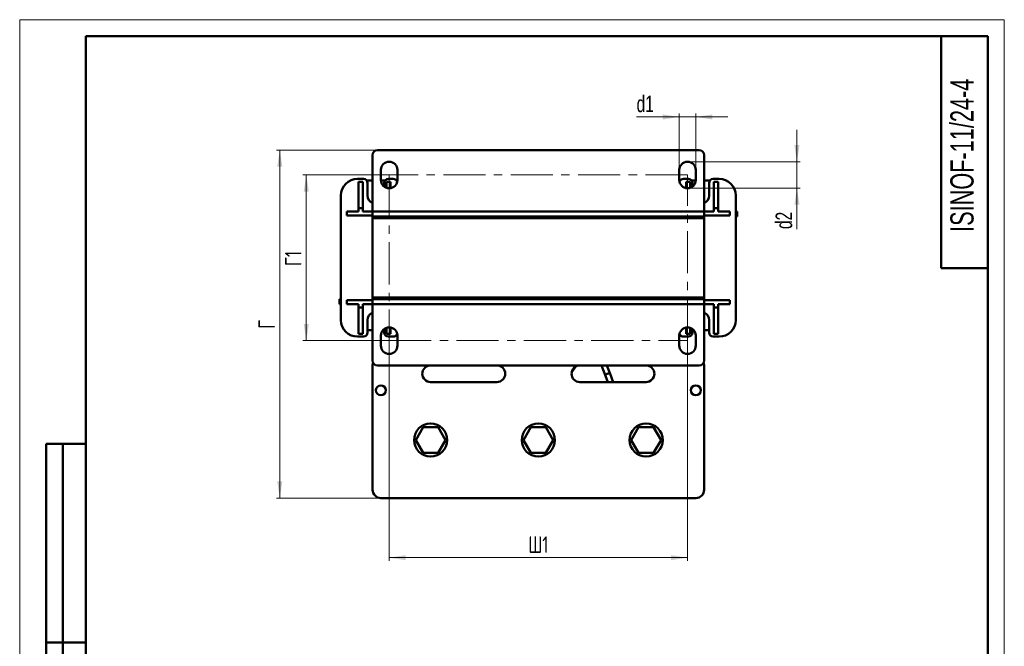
# Model space of a CAD drawing. Header units: millimetres. Extents: x 0 to 594, y 0 to 840.
# Tile 2 of 2: x 0 to 594, y 462 to 840. Entities that reach past the tile are written whole.
import ezdxf

# ---------------------------------------------------------------- set-up
doc = ezdxf.new("R2010")
doc.units = ezdxf.units.MM
doc.header["$LTSCALE"] = 2
doc.linetypes.add('CENTERX2', pattern=[20.32, 12.7, -2.54, 2.54, -2.54])
doc.layers.add('ОСЕВЫЕ', color=7, linetype='Continuous')
doc.styles.add('SLDTEXTSTYLE0', font='TXT', dxfattribs={"width": 0.7})
doc.styles.add('SLDTEXTSTYLE1', font='TXT', dxfattribs={"width": 0.7, "bigfont": 'bigfont'})
doc.dimstyles.new('SLDDIMSTYLE0', dxfattribs={"dimtxt": 10, "dimasz": 10, "dimexe": 0, "dimexo": 0.0625, "dimgap": 2.5, "dimtad": 2, "dimdec": 1, "dimrnd": 1e-09, "dimzin": 12, "dimdsep": 46, "dimtxsty": 'SLDTEXTSTYLE0', "dimsah": 1, "dimcen": 0.09, "dimadec": 0, "dimazin": 3, "dimtfac": 1, "dimtdec": 3, "dimtofl": 0, "dimtmove": 0, "dimatfit": 3, "dimfxl": 1, "dimfrac": 2, "dimtolj": 1, "dimtzin": 12, "dimarcsym": 0})
doc.dimstyles.new('SLDDIMSTYLE1', dxfattribs={"dimtxt": 10, "dimasz": 10, "dimexe": 0, "dimexo": 0.0625, "dimgap": 2.5, "dimtad": 2, "dimdec": 1, "dimrnd": 1e-09, "dimzin": 12, "dimdsep": 46, "dimtxsty": 'SLDTEXTSTYLE0', "dimsah": 1, "dimcen": 0.09, "dimadec": 0, "dimazin": 3, "dimtfac": 1, "dimtdec": 3, "dimtmove": 0, "dimatfit": 0, "dimfxl": 1, "dimfrac": 2, "dimtolj": 1, "dimtzin": 12, "dimarcsym": 0})

# ---------------------------------------------------------------- blocks, each defined once
blk = doc.blocks.new('_D_2')
at = {"color": 7, "linetype": 'Continuous', "lineweight": 0}
for p, q in [((222.9, 646.27), (222.9, 513.29)), ((402.9, 646.27), (402.9, 513.29)), ((222.9, 515.29), (402.9, 515.29))]:
    blk.add_line(p, q, dxfattribs=at)
at = {"color": 7, "linetype": 'Continuous', "lineweight": 18}
for points in [[(222.9, 515.29), (232.9, 513.75), (232.9, 516.83)], [(402.9, 515.29), (392.9, 516.83), (392.9, 513.75)]]:
    blk.add_solid(points, dxfattribs=at)
at = {"color": 7, "linetype": 'Continuous', "lineweight": 18, "insert": (306.86, 528.18), "char_height": 10, "attachment_point": 1, "style": 'SLDTEXTSTYLE1'}
blk.add_mtext('Ш1', dxfattribs=at)
blk = doc.blocks.new('_D_3')
at = {"color": 7, "linetype": 'Continuous', "lineweight": 0}
for p, q in [((222.88, 746.29), (170.9, 746.29)), ((172.9, 746.29), (172.9, 646.29)), ((222.88, 646.29), (170.9, 646.29))]:
    blk.add_line(p, q, dxfattribs=at)
at = {"color": 7, "linetype": 'Continuous', "lineweight": 18}
for points in [[(172.9, 746.29), (171.36, 736.29), (174.44, 736.29)], [(172.9, 646.29), (174.44, 656.29), (171.36, 656.29)]]:
    blk.add_solid(points, dxfattribs=at)
at = {"color": 7, "linetype": 'Continuous', "lineweight": 18, "insert": (160.01, 691.32), "char_height": 10, "attachment_point": 1, "rotation": 90, "style": 'SLDTEXTSTYLE1'}
blk.add_mtext('Г1', dxfattribs=at)
blk = doc.blocks.new('_D_4')
at = {"color": 7, "linetype": 'Continuous', "lineweight": 0}
for p, q in [((215.88, 761.29), (154.9, 761.29)), ((156.9, 551.29), (156.9, 761.29)), ((217.88, 551.29), (154.9, 551.29))]:
    blk.add_line(p, q, dxfattribs=at)
at = {"color": 7, "linetype": 'Continuous', "lineweight": 18}
for points in [[(156.9, 761.29), (155.36, 751.29), (158.44, 751.29)], [(156.9, 551.29), (158.44, 561.29), (155.36, 561.29)]]:
    blk.add_solid(points, dxfattribs=at)
at = {"color": 7, "linetype": 'Continuous', "lineweight": 18, "insert": (144.01, 653.45), "char_height": 10, "attachment_point": 1, "rotation": 90, "style": 'SLDTEXTSTYLE1'}
blk.add_mtext('Г', dxfattribs=at)
blk = doc.blocks.new('_D_5')
at = {"color": 7, "linetype": 'Continuous', "lineweight": 0}
for p, q in [((397.9, 781.29), (372.17, 781.29)), ((397.9, 749.31), (397.9, 783.29)), ((397.9, 781.29), (407.9, 781.29)), ((407.9, 749.31), (407.9, 783.29)), ((407.9, 781.29), (427.13, 781.29))]:
    blk.add_line(p, q, dxfattribs=at)
at = {"color": 7, "linetype": 'Continuous', "lineweight": 18}
for points in [[(397.9, 781.29), (387.9, 782.83), (387.9, 779.75)], [(407.9, 781.29), (417.9, 779.75), (417.9, 782.83)]]:
    blk.add_solid(points, dxfattribs=at)
at = {"color": 7, "linetype": 'Continuous', "lineweight": 18, "insert": (372.17, 794.18), "char_height": 10, "attachment_point": 1, "style": 'SLDTEXTSTYLE0'}
blk.add_mtext('d1', dxfattribs=at)
blk = doc.blocks.new('_D_6')
at = {"color": 7, "linetype": 'Continuous', "lineweight": 0}
for p, q in [((468.9, 754.29), (468.9, 773.52)), ((402.92, 754.29), (470.9, 754.29)), ((468.9, 754.29), (468.9, 738.29)), ((402.92, 738.29), (470.9, 738.29)), ((468.9, 738.29), (468.9, 713.63))]:
    blk.add_line(p, q, dxfattribs=at)
at = {"color": 7, "linetype": 'Continuous', "lineweight": 18}
for points in [[(468.9, 754.29), (470.44, 764.29), (467.36, 764.29)], [(468.9, 738.29), (467.36, 728.29), (470.44, 728.29)]]:
    blk.add_solid(points, dxfattribs=at)
at = {"color": 7, "linetype": 'Continuous', "lineweight": 18, "insert": (456.01, 713.63), "char_height": 10, "attachment_point": 1, "rotation": 90, "style": 'SLDTEXTSTYLE0'}
blk.add_mtext('d2', dxfattribs=at)

msp = doc.modelspace()

# ---------------------------------------------------------------- linework, layer by layer
at = {"color": 7, "linetype": 'Continuous', "lineweight": 50}
for p, q in [((40, 830), (40, 10)), ((584, 830), (40, 830)), ((40, 830), (40, 10)), ((556, 830), (556, 690)), ((584, 10), (584, 830)), ((409.9, 761.29), (215.9, 761.29)), ((212.9, 758.29), (212.9, 724.29)), ((412.9, 724.29), (412.9, 758.29)), ((217.9, 743.29), (217.9, 749.29)), ((227.9, 749.29), (227.9, 743.29)), ((397.9, 743.29), (397.9, 749.29)), ((407.9, 749.29), (407.9, 743.29)), ((207.4, 743.89), (203.8, 743.89)), ((209.37, 742.93), (209.75, 742.94)), ((209.75, 742.94), (212.9, 742.94)), ((217.92, 742.94), (220.44, 742.94)), ((225.4, 743.89), (222.4, 743.89)), ((227.36, 742.94), (227.89, 742.94)), ((397.92, 742.94), (398.44, 742.94)), ((403.4, 743.89), (400.4, 743.89)), ((405.36, 742.94), (407.89, 742.94)), ((412.9, 742.94), (416.05, 742.94)), ((416.05, 742.94), (416.44, 742.93)), ((422, 743.89), (418.4, 743.89)), ((204.45, 742.21), (206.95, 742.21)), ((204.45, 726.21), (204.45, 742.21)), ((206.95, 742.21), (206.95, 726.21)), ((209.9, 733.89), (209.9, 741.39)), ((219.9, 741.39), (219.9, 739.29)), ((221.25, 742.21), (223.75, 742.21)), ((221.25, 738.57), (221.25, 742.21)), ((223.75, 742.21), (223.75, 738.36)), ((402.05, 742.21), (404.55, 742.21)), ((402.05, 738.36), (402.05, 742.21)), ((404.55, 742.21), (404.55, 738.57)), ((405.9, 739.29), (405.9, 741.39)), ((415.9, 741.39), (415.9, 733.89)), ((418.85, 742.21), (421.35, 742.21)), ((418.85, 726.21), (418.85, 742.21)), ((421.35, 742.21), (421.35, 726.21)), ((193.8, 733.89), (193.8, 658.69)), ((432, 658.69), (432, 733.89)), ((193.75, 726.94), (193.8, 728.2)), ((193.75, 668.64), (193.75, 726.94)), ((204.45, 724.21), (204.45, 726.21)), ((206.95, 726.21), (204.45, 726.21)), ((206.95, 726.21), (206.95, 724.21)), ((418.85, 724.21), (418.85, 726.21)), ((421.35, 726.21), (418.85, 726.21)), ((421.35, 726.21), (421.35, 724.21)), ((432, 728.2), (432.05, 726.94)), ((432.05, 726.94), (432.05, 668.64)), ((197.4, 724.21), (204.45, 724.21)), ((197.4, 721.81), (197.4, 724.21)), ((212.9, 721.81), (197.4, 721.81)), ((206.95, 724.21), (212.9, 724.21)), ((212.9, 724.29), (212.9, 721.29)), ((212.9, 724.29), (412.9, 724.29)), ((212.9, 721.29), (412.9, 721.29)), ((212.9, 720.29), (212.9, 721.29)), ((412.9, 720.29), (212.9, 720.29)), ((212.9, 720.29), (212.9, 672.29)), ((412.9, 724.29), (412.9, 721.29)), ((412.9, 724.21), (418.85, 724.21)), ((428.4, 721.81), (412.9, 721.81)), ((412.9, 720.29), (412.9, 721.29)), ((412.9, 672.29), (412.9, 720.29)), ((421.35, 724.21), (428.4, 724.21)), ((428.4, 724.21), (428.4, 721.81)), ((432.9, 724.29), (432.05, 724.29)), ((432.9, 721.29), (432.05, 721.29)), ((432.9, 721.29), (432.9, 724.29)), ((556, 690), (584, 690)), ((193.75, 671.29), (192.9, 671.29)), ((192.9, 668.29), (192.9, 671.29)), ((212.9, 671.29), (212.9, 672.29)), ((412.9, 672.29), (212.9, 672.29)), ((412.9, 671.29), (212.9, 671.29)), ((212.9, 671.29), (212.9, 668.29)), ((412.9, 671.29), (412.9, 672.29)), ((412.9, 671.29), (412.9, 668.29)), ((192.9, 668.29), (193.76, 668.29)), ((193.8, 667.38), (193.75, 668.64)), ((197.4, 668.37), (197.4, 670.77)), ((197.4, 670.77), (212.9, 670.77)), ((204.45, 668.37), (197.4, 668.37)), ((204.45, 666.37), (204.45, 668.37)), ((204.45, 666.37), (206.95, 666.37)), ((204.45, 650.37), (204.45, 666.37)), ((212.9, 668.37), (206.95, 668.37)), ((206.95, 668.37), (206.95, 666.37)), ((206.95, 666.37), (206.95, 650.37)), ((412.9, 668.29), (212.9, 668.29)), ((212.9, 668.29), (212.9, 634.29)), ((412.9, 670.77), (428.4, 670.77)), ((418.85, 668.37), (412.9, 668.37)), ((412.9, 668.29), (412.9, 634.29)), ((418.85, 666.37), (418.85, 668.37)), ((418.85, 666.37), (421.35, 666.37)), ((418.85, 650.37), (418.85, 666.37)), ((428.4, 668.37), (421.35, 668.37)), ((421.35, 668.37), (421.35, 666.37)), ((421.35, 666.37), (421.35, 650.37)), ((428.4, 670.77), (428.4, 668.37)), ((432.05, 668.64), (432, 667.38)), ((209.9, 651.19), (209.9, 658.69)), ((221.25, 650.37), (221.25, 654.01)), ((223.75, 654.22), (223.75, 650.37)), ((402.05, 650.37), (402.05, 654.22)), ((404.55, 654.01), (404.55, 650.37)), ((415.9, 658.69), (415.9, 651.19)), ((203.8, 648.69), (207.4, 648.69)), ((206.95, 650.37), (204.45, 650.37)), ((212.9, 652.64), (209.9, 652.64)), ((217.9, 643.29), (217.9, 649.29)), ((218.97, 652.38), (219.9, 652.23)), ((219.9, 652.64), (219.19, 652.64)), ((219.9, 653.29), (219.9, 651.19)), ((223.75, 650.37), (221.25, 650.37)), ((222.4, 648.69), (225.4, 648.69)), ((227.9, 649.29), (227.9, 643.29)), ((397.9, 643.29), (397.9, 649.29)), ((400.4, 648.69), (403.4, 648.69)), ((404.55, 650.37), (402.05, 650.37)), ((405.9, 651.19), (405.9, 653.29)), ((406.61, 652.64), (405.9, 652.64)), ((405.9, 652.19), (406.86, 652.35)), ((407.9, 649.29), (407.9, 643.29)), ((415.9, 652.64), (412.9, 652.64)), ((418.4, 648.69), (422, 648.69)), ((421.35, 650.37), (418.85, 650.37)), ((212.9, 631.29), (212.9, 556.29)), ((215.9, 631.29), (409.9, 631.29)), ((333, 627.25), (335.32, 630.57)), ((350.97, 631.29), (353.33, 625.09)), ((356.13, 626.15), (354.18, 631.29)), ((412.9, 556.29), (412.9, 631.29)), ((353.33, 625.09), (354.77, 621.29)), ((357.98, 621.29), (356.13, 626.15)), ((287.9, 621.29), (247.9, 621.29)), ((377.9, 621.29), (337.9, 621.29)), ((238.9, 586.29), (243.4, 594.08)), ((243.4, 594.08), (252.4, 594.08)), ((252.4, 594.08), (256.9, 586.29)), ((303.9, 586.29), (308.4, 594.08)), ((308.4, 594.08), (317.4, 594.08)), ((317.4, 594.08), (321.9, 586.29)), ((368.9, 586.29), (373.4, 594.08)), ((373.4, 594.08), (382.4, 594.08)), ((382.4, 594.08), (386.9, 586.29)), ((16, 344), (16, 584)), ((40, 584), (16, 584)), ((16, 344), (16, 584)), ((26, 344), (26, 584)), ((26, 344), (26, 584)), ((243.4, 578.5), (238.9, 586.29)), ((256.9, 586.29), (252.4, 578.5)), ((308.4, 578.5), (303.9, 586.29)), ((321.9, 586.29), (317.4, 578.5)), ((373.4, 578.5), (368.9, 586.29)), ((386.9, 586.29), (382.4, 578.5)), ((252.4, 578.5), (243.4, 578.5)), ((317.4, 578.5), (308.4, 578.5)), ((382.4, 578.5), (373.4, 578.5)), ((217.9, 551.29), (407.9, 551.29)), ((16, 464), (40, 464)), ((40, 464), (16, 464))]:
    msp.add_line(p, q, dxfattribs=at)
at = {"color": 7, "linetype": 'CENTERX2', "lineweight": 18}
for p, q in [((402.9, 746.29), (222.9, 746.29)), ((222.9, 746.29), (222.9, 646.29)), ((402.9, 646.29), (402.9, 746.29)), ((222.9, 646.29), (402.9, 646.29))]:
    msp.add_line(p, q, dxfattribs=at)
at = {"color": 7, "linetype": 'Continuous', "lineweight": 50, "flags": 128}
for points in [[(213.2, 632.99), (213, 632.27), (212.9, 631.29)], [(412.9, 631.29), (412.81, 632.27), (412.61, 632.99)]]:
    msp.add_lwpolyline(points, dxfattribs=at)
at = {"color": 9, "linetype": 'Continuous', "lineweight": 50, "flags": 128}
for points in [[(353.33, 625.09), (353.33, 625.4), (353.55, 625.75), (353.94, 626.08), (354.46, 626.33)], [(354.46, 626.33), (355.01, 626.48), (355.53, 626.5), (355.92, 626.39), (356.13, 626.15)]]:
    msp.add_lwpolyline(points, dxfattribs=at)
at = {"color": 7, "linetype": 'Continuous', "lineweight": 50}
for centre, radius in [((217.9, 616.29), 3), ((407.9, 616.29), 3), ((247.9, 586.29), 10), ((312.9, 586.29), 10), ((377.9, 586.29), 10)]:
    msp.add_circle(centre, radius, dxfattribs=at)
for centre, radius, start, end in [((215.9, 758.29), 3, 90, 180), ((409.9, 758.29), 3, 0, 90), ((222.9, 749.29), 5, 0, 180), ((402.9, 749.29), 5, 0, 180), ((203.8, 733.89), 10, 90, 180), ((207.4, 741.39), 2.5, 0, 90), ((222.9, 743.29), 5, 180, 0), ((222.4, 741.39), 2.5, 90, 180), ((225.4, 741.39), 2.5, 18.27741, 90), ((402.9, 743.29), 5, 180, 0), ((400.4, 741.39), 2.5, 90, 161.72259), ((403.4, 741.39), 2.5, 0, 90), ((418.4, 741.39), 2.5, 90, 180), ((422, 733.89), 10, 0, 90), ((214.9, 733.89), 5, 180, 246.42182), ((410.9, 733.89), 5, 293.57818, 0), ((214.9, 658.69), 5, 113.57818, 180), ((410.9, 658.69), 5, 0, 66.42182), ((203.8, 658.69), 10, 180, 270), ((222.9, 649.29), 5, 0, 180), ((402.9, 649.29), 5, 0, 180), ((422, 658.69), 10, 270, 0), ((207.4, 651.19), 2.5, 270, 0), ((222.4, 651.19), 2.5, 180, 270), ((225.4, 651.19), 2.5, 270, 341.72567), ((400.4, 651.19), 2.5, 198.27433, 270), ((403.4, 651.19), 2.5, 270, 0), ((418.4, 651.19), 2.5, 180, 270), ((222.9, 643.29), 5, 180, 0), ((402.9, 643.29), 5, 180, 0), ((215.9, 634.29), 3, 180, 270), ((247.9, 626.29), 5, 90, 270), ((287.9, 626.29), 5, 270, 90), ((337.9, 626.29), 5, 90, 270), ((377.9, 626.29), 5, 270, 90), ((409.9, 634.29), 3, 270, 0), ((217.9, 556.29), 5, 180, 270), ((407.9, 556.29), 5, 270, 0)]:
    msp.add_arc(centre, radius, start, end, dxfattribs=at)
at = {"layer": 'ОСЕВЫЕ', "lineweight": 18}
for p, q in [((0, 840), (594, 840)), ((0, 840), (0, 0)), ((594, 840), (594, 0))]:
    msp.add_line(p, q, dxfattribs=at)

# ---------------------------------------------------------------- texts
at = {"color": 7, "linetype": 'Continuous', "lineweight": 0, "insert": (561.45, 758.17), "char_height": 14, "attachment_point": 2, "rotation": 90, "style": 'SLDTEXTSTYLE0'}
msp.add_mtext('ISINOF-11/24-4', dxfattribs=at)

# ---------------------------------------------------------------- dimensions: what is measured, and where the dimension line sits
at = {"color": 7, "linetype": 'Continuous', "lineweight": 18}
for base, p1, p2, text, dimstyle, picture, middle in [((407.9, 781.29), (397.9, 749.29), (407.9, 749.29), 'd1', 'SLDDIMSTYLE1', '_D_5', (377.14, 781.29)), ((402.9, 515.29), (222.9, 646.29), (402.9, 646.29), 'Ш1', 'SLDDIMSTYLE0', '_D_2', (312.9, 515.29))]:
    dim = msp.add_linear_dim(base=base, p1=p1, p2=p2, text=text, dimstyle=dimstyle, dxfattribs=at)
    dim.commit()
    dim.dimension.update_dxf_attribs({"geometry": picture, "text_midpoint": middle, "dimtype": 160})
for base, p1, p2, text, dimstyle, picture, middle in [((468.9, 738.29), (402.9, 754.29), (402.9, 738.29), 'd2', 'SLDDIMSTYLE1', '_D_6', (468.9, 719.67)), ((156.9, 761.29), (217.9, 551.29), (215.9, 761.29), 'Г', 'SLDDIMSTYLE0', '_D_4', (156.9, 656.29)), ((172.9, 646.29), (222.9, 746.29), (222.9, 646.29), 'Г1', 'SLDDIMSTYLE0', '_D_3', (172.9, 696.29))]:
    dim = msp.add_linear_dim(base=base, p1=p1, p2=p2, angle=90, text=text, dimstyle=dimstyle, dxfattribs=at)
    dim.commit()
    dim.dimension.update_dxf_attribs({"geometry": picture, "text_midpoint": middle, "dimtype": 160})

doc.saveas('drawing.dxf')
